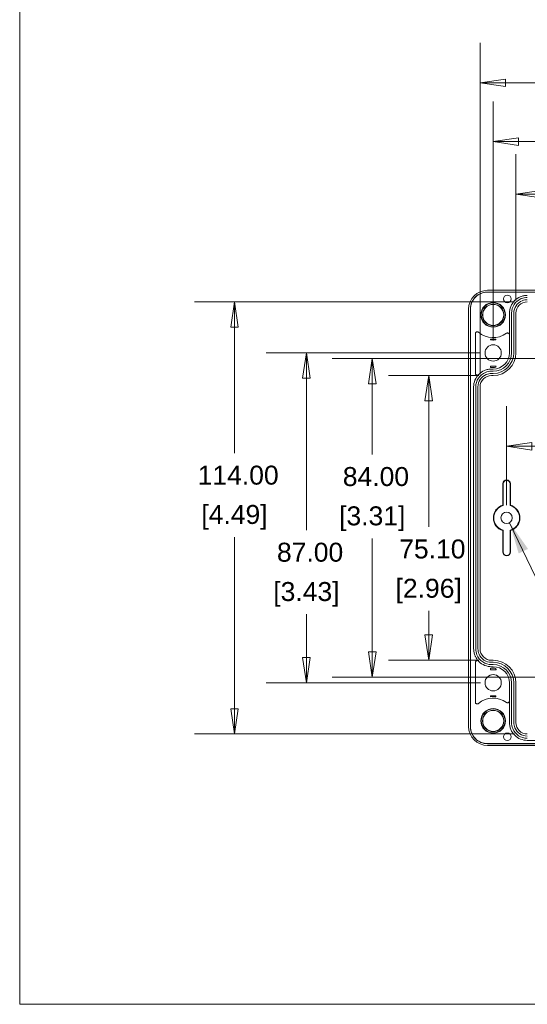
# Model space of a CAD drawing. Header units: millimetres. Extents: x 15 to 916, y 15 to 705.
# Tile 1 of 17: x 25 to 159, y 25 to 285. Entities that reach past the tile are written whole.
import ezdxf

# ---------------------------------------------------------------- set-up
doc = ezdxf.new("R2010")
doc.units = ezdxf.units.MM
doc.header["$LTSCALE"] = 3.333333
doc.layers.get('0').update_dxf_attribs({"lineweight": 25})
for name, color, linetype, lineweight in [('Dimension (ANSI)', 7, 'Continuous', 9), ('Sketch Geometry (ANSI)', 7, 'Continuous', 9), ('Symbol (ANSI)', 7, 'Continuous', 9), ('Visible (ANSI)', 7, 'Continuous', 9)]:
    doc.layers.add(name, color=color, linetype=linetype, lineweight=lineweight)
doc.styles.add('Note Text (ANSI)', font='arial.ttf')
doc.dimstyles.new('Default - mm (ANSI)', dxfattribs={"dimscale": 3.333333, "dimtxt": 1.5, "dimasz": 2, "dimexe": 3.175, "dimexo": 1, "dimgap": 0.8, "dimtad": 0, "dimtih": 1, "dimtoh": 1, "dimrnd": 1e-08, "dimzin": 4, "dimdsep": 46, "dimtxsty": 'Note Text (ANSI)', "dimblk": 'Filled-1', "dimcen": 0.09, "dimdle": 10, "dimclrd": 256, "dimclre": 256, "dimclrt": 256, "dimadec": 1, "dimazin": 0, "dimtfac": 2.032, "dimtofl": 0, "dimtmove": 0, "dimatfit": 3, "dimfxl": 1, "dimtolj": 1, "dimtzin": 0, "dimlwd": -1, "dimlwe": -1, "dimarcsym": 0})
doc.dimstyles.new('Default - mm (ANSI)$7', dxfattribs={"dimscale": 3.333333, "dimtxt": 1.5, "dimasz": 2.5, "dimexe": 3.175, "dimexo": 1, "dimgap": 0.8, "dimtad": 0, "dimtih": 1, "dimtoh": 1, "dimrnd": 1e-08, "dimzin": 4, "dimdsep": 46, "dimtxsty": 'Note Text (ANSI)', "dimblk": 'Filled-1', "dimcen": 0.09, "dimdle": 10, "dimclrd": 256, "dimclre": 256, "dimclrt": 256, "dimadec": 1, "dimazin": 0, "dimtfac": 2.032, "dimtofl": 0, "dimtmove": 0, "dimatfit": 3, "dimfxl": 1, "dimtolj": 1, "dimtzin": 0, "dimlwd": -1, "dimlwe": -1, "dimarcsym": 0})

# ---------------------------------------------------------------- blocks, each defined once
blk = doc.blocks.new('Filled-1')
at = {"color": 0}
for p, q in [((0, 0), (-1, 0.15)), ((-1, 0.15), (-1, -0.15)), ((-1, 0), (0, 0)), ((-1, -0.15), (0, 0))]:
    blk.add_line(p, q, dxfattribs=at)
at = {"color": 0, "flags": 128}
blk.add_lwpolyline([(-1, -0.15), (0, 0), (-1, 0.15), (-1, -0.15)], dxfattribs=at)
at = {"color": 0}
blk.add_solid([(-1, -0.15), (0, 0), (-1, 0.15), (-1, -0.15)], dxfattribs=at)
blk = doc.blocks.new('*D21')
at = {"layer": 'Defpoints', "color": 0, "transparency": 16777216}
for p in [(316.96, 252.55), (149.86, 196.81), (316.96, 196.81)]:
    blk.add_point(p, dxfattribs=at)
at = {"layer": 'Dimension (ANSI)', "transparency": 16777216}
for p, q in [((149.86, 200.14), (149.86, 263.14)), ((316.96, 200.14), (316.96, 263.14)), ((156.52, 252.55), (238.76, 252.55)), ((310.29, 252.55), (267.07, 252.55))]:
    blk.add_line(p, q, dxfattribs=at)
at = {"layer": 'Dimension (ANSI)', "transparency": 16777216, "xscale": 6.666666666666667, "yscale": 6.666666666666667, "zscale": 6.666666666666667, "rotation": 180}
blk.add_blockref('Filled-1', (149.86, 252.55), dxfattribs=at)
at = {"layer": 'Dimension (ANSI)', "transparency": 16777216, "xscale": 6.666666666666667, "yscale": 6.666666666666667, "zscale": 6.666666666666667}
blk.add_blockref('Filled-1', (316.96, 252.55), dxfattribs=at)
at = {"layer": 'Dimension (ANSI)', "transparency": 16777216, "char_height": 5, "attachment_point": 5, "style": 'Note Text (ANSI)'}
for s, insert in [('\\A1; 167.10', (252.92, 257.77)), ('\\A1;[6.58]', (252.92, 246.68))]:
    blk.add_mtext(s, dxfattribs=dict(at, insert=insert))
blk = doc.blocks.new('*D22')
at = {"layer": 'Defpoints', "color": 0, "transparency": 16777216}
for p in [(149.86, 196.81), (100.61, 109.81), (149.86, 109.81)]:
    blk.add_point(p, dxfattribs=at)
at = {"layer": 'Dimension (ANSI)', "transparency": 16777216}
for p, q in [((146.52, 196.81), (90.03, 196.81)), ((100.61, 190.14), (100.61, 150.09)), ((100.61, 116.48), (100.61, 127.91)), ((146.52, 109.81), (90.03, 109.81))]:
    blk.add_line(p, q, dxfattribs=at)
at = {"layer": 'Dimension (ANSI)', "transparency": 16777216, "xscale": 6.666666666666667, "yscale": 6.666666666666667, "zscale": 6.666666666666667}
for p, rotation in [((100.61, 196.81), 90), ((100.61, 109.81), 270)]:
    blk.add_blockref('Filled-1', p, dxfattribs=dict(at, rotation=rotation))
at = {"layer": 'Dimension (ANSI)', "transparency": 16777216, "char_height": 5, "attachment_point": 5, "style": 'Note Text (ANSI)'}
for s, insert in [('\\A1; 87.00', (100.61, 144.22)), ('\\A1;[3.43]', (100.61, 133.13))]:
    blk.add_mtext(s, dxfattribs=dict(at, insert=insert))
blk = doc.blocks.new('*D23')
at = {"layer": 'Defpoints', "color": 0, "transparency": 16777216}
for p in [(132.85, 190.86), (149.41, 190.86), (149.41, 115.76)]:
    blk.add_point(p, dxfattribs=at)
at = {"layer": 'Dimension (ANSI)', "transparency": 16777216}
for p, q in [((146.07, 190.86), (122.27, 190.86)), ((132.85, 184.19), (132.85, 150.96)), ((132.85, 122.43), (132.85, 128.77)), ((146.07, 115.76), (122.27, 115.76))]:
    blk.add_line(p, q, dxfattribs=at)
at = {"layer": 'Dimension (ANSI)', "transparency": 16777216, "xscale": 6.666666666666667, "yscale": 6.666666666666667, "zscale": 6.666666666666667}
for p, rotation in [((132.85, 190.86), 90), ((132.85, 115.76), 270)]:
    blk.add_blockref('Filled-1', p, dxfattribs=dict(at, rotation=rotation))
at = {"layer": 'Dimension (ANSI)', "transparency": 16777216, "char_height": 5, "attachment_point": 5, "style": 'Note Text (ANSI)'}
for s, insert in [('\\A1; 75.10', (132.85, 145.08)), ('\\A1;[2.96]', (132.85, 133.99))]:
    blk.add_mtext(s, dxfattribs=dict(at, insert=insert))
blk = doc.blocks.new('*D24')
at = {"layer": 'Defpoints', "color": 0, "transparency": 16777216}
for p in [(158.86, 210.31), (81.64, 96.31), (158.86, 96.31)]:
    blk.add_point(p, dxfattribs=at)
at = {"layer": 'Dimension (ANSI)', "transparency": 16777216}
for p, q in [((155.52, 210.31), (71.06, 210.31)), ((81.64, 203.64), (81.64, 170.42)), ((81.64, 102.98), (81.64, 148.24)), ((155.52, 96.31), (71.06, 96.31))]:
    blk.add_line(p, q, dxfattribs=at)
at = {"layer": 'Dimension (ANSI)', "transparency": 16777216, "xscale": 6.666666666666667, "yscale": 6.666666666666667, "zscale": 6.666666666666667}
for p, rotation in [((81.64, 210.31), 90), ((81.64, 96.31), 270)]:
    blk.add_blockref('Filled-1', p, dxfattribs=dict(at, rotation=rotation))
at = {"layer": 'Dimension (ANSI)', "transparency": 16777216, "char_height": 5, "attachment_point": 5, "style": 'Note Text (ANSI)'}
for s, insert in [('\\A1; 114.00', (81.64, 164.55)), ('\\A1;[4.49]', (81.64, 153.46))]:
    blk.add_mtext(s, dxfattribs=dict(at, insert=insert))
blk = doc.blocks.new('*D25')
at = {"layer": 'Defpoints', "color": 0, "transparency": 16777216}
for p in [(167.41, 195.31), (117.97, 111.31), (167.41, 111.31)]:
    blk.add_point(p, dxfattribs=at)
at = {"layer": 'Dimension (ANSI)', "transparency": 16777216}
for p, q in [((164.07, 195.31), (107.39, 195.31)), ((117.97, 188.64), (117.97, 170.05)), ((117.97, 117.98), (117.97, 147.87)), ((164.07, 111.31), (107.39, 111.31))]:
    blk.add_line(p, q, dxfattribs=at)
at = {"layer": 'Dimension (ANSI)', "transparency": 16777216, "xscale": 6.666666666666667, "yscale": 6.666666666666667, "zscale": 6.666666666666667}
for p, rotation in [((117.97, 195.31), 90), ((117.97, 111.31), 270)]:
    blk.add_blockref('Filled-1', p, dxfattribs=dict(at, rotation=rotation))
at = {"layer": 'Dimension (ANSI)', "transparency": 16777216, "char_height": 5, "attachment_point": 5, "style": 'Note Text (ANSI)'}
for s, insert in [('\\A1; 84.00', (117.97, 164.18)), ('\\A1;[3.31]', (117.97, 153.09))]:
    blk.add_mtext(s, dxfattribs=dict(at, insert=insert))
blk = doc.blocks.new('*D27')
at = {"layer": 'Defpoints', "color": 0, "transparency": 16777216}
for p in [(313.41, 172.19), (153.41, 153.31), (313.41, 153.31)]:
    blk.add_point(p, dxfattribs=at)
at = {"layer": 'Dimension (ANSI)', "transparency": 16777216}
for p, q in [((153.41, 156.64), (153.41, 182.77)), ((313.41, 156.64), (313.41, 182.77)), ((160.07, 172.19), (188.12, 172.19)), ((306.74, 172.19), (216.43, 172.19))]:
    blk.add_line(p, q, dxfattribs=at)
at = {"layer": 'Dimension (ANSI)', "transparency": 16777216, "xscale": 6.666666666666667, "yscale": 6.666666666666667, "zscale": 6.666666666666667, "rotation": 180}
blk.add_blockref('Filled-1', (153.41, 172.19), dxfattribs=at)
at = {"layer": 'Dimension (ANSI)', "transparency": 16777216, "xscale": 6.666666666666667, "yscale": 6.666666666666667, "zscale": 6.666666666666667}
blk.add_blockref('Filled-1', (313.41, 172.19), dxfattribs=at)
at = {"layer": 'Dimension (ANSI)', "transparency": 16777216, "char_height": 5, "attachment_point": 5, "style": 'Note Text (ANSI)'}
for s, insert in [('\\A1; 160.00', (202.27, 177.41)), ('\\A1;[6.30]', (202.27, 166.31))]:
    blk.add_mtext(s, dxfattribs=dict(at, insert=insert))
blk = doc.blocks.new('Borders Hammond border')
at = {"layer": 'Sketch Geometry (ANSI)'}
for p, q in [((7.5, 208.4), (7.5, 7.5)), ((7.5, 7.5), (271.9, 7.5))]:
    blk.add_line(p, q, dxfattribs=at)
blk = doc.blocks.new('*D43')
at = {"layer": 'Defpoints', "color": 0, "transparency": 16777216}
for p in [(320.41, 268.07), (146.41, 187.86), (320.41, 187.86)]:
    blk.add_point(p, dxfattribs=at)
at = {"layer": 'Dimension (ANSI)', "transparency": 16777216}
for p, q in [((146.41, 191.19), (146.41, 278.65)), ((320.41, 191.19), (320.41, 278.65)), ((153.07, 268.07), (209.62, 268.07)), ((313.74, 268.07), (237.92, 268.07))]:
    blk.add_line(p, q, dxfattribs=at)
at = {"layer": 'Dimension (ANSI)', "transparency": 16777216, "xscale": 6.666666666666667, "yscale": 6.666666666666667, "zscale": 6.666666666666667, "rotation": 180}
blk.add_blockref('Filled-1', (146.41, 268.07), dxfattribs=at)
at = {"layer": 'Dimension (ANSI)', "transparency": 16777216, "xscale": 6.666666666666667, "yscale": 6.666666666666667, "zscale": 6.666666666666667}
blk.add_blockref('Filled-1', (320.41, 268.07), dxfattribs=at)
at = {"layer": 'Dimension (ANSI)', "transparency": 16777216, "char_height": 5, "attachment_point": 5, "style": 'Note Text (ANSI)'}
for s, insert in [('\\A1; 174.00', (223.77, 273.29)), ('\\A1;[6.85]', (223.77, 262.2))]:
    blk.add_mtext(s, dxfattribs=dict(at, insert=insert))
blk = doc.blocks.new('*D45')
at = {"layer": 'Defpoints', "color": 0, "transparency": 16777216}
for p in [(310.96, 238.69), (155.86, 207.31), (310.96, 207.31)]:
    blk.add_point(p, dxfattribs=at)
at = {"layer": 'Dimension (ANSI)', "transparency": 16777216}
for p, q in [((155.86, 210.64), (155.86, 249.27)), ((310.96, 210.64), (310.96, 249.27)), ((162.52, 238.69), (210.32, 238.69)), ((304.29, 238.69), (238.63, 238.69))]:
    blk.add_line(p, q, dxfattribs=at)
at = {"layer": 'Dimension (ANSI)', "transparency": 16777216, "xscale": 6.666666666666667, "yscale": 6.666666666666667, "zscale": 6.666666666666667, "rotation": 180}
blk.add_blockref('Filled-1', (155.86, 238.69), dxfattribs=at)
at = {"layer": 'Dimension (ANSI)', "transparency": 16777216, "xscale": 6.666666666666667, "yscale": 6.666666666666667, "zscale": 6.666666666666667}
blk.add_blockref('Filled-1', (310.96, 238.69), dxfattribs=at)
at = {"layer": 'Dimension (ANSI)', "transparency": 16777216, "char_height": 5, "attachment_point": 5, "style": 'Note Text (ANSI)'}
for s, insert in [('\\A1; 155.10', (224.48, 243.9)), ('\\A1;[6.11]', (224.48, 232.81))]:
    blk.add_mtext(s, dxfattribs=dict(at, insert=insert))

msp = doc.modelspace()

# ---------------------------------------------------------------- linework, layer by layer
at = {"layer": 'Visible (ANSI)'}
for p, q in [((148.3749, 213.3433), (318.4415, 213.3433)), ((318.459, 212.8782), (148.3574, 212.8782)), ((318.459, 212.8607), (148.3574, 212.8607)), ((143.3756, 98.2774), (143.3756, 208.344)), ((143.8407, 208.3615), (143.8407, 98.26)), ((143.8582, 208.3615), (143.8582, 98.26)), ((154.1582, 201.5873), (154.1582, 207.3108)), ((154.7108, 196.8607), (154.7108, 207.3108)), ((155.3055, 196.8607), (155.3055, 207.3108)), ((155.8582, 196.8607), (155.8582, 207.3108)), ((145.1582, 191.4631), (145.1582, 201.9)), ((149.1133, 200.2659), (149.1508, 200.3033)), ((150.6031, 200.2659), (150.5656, 200.3033)), ((154.1582, 196.8607), (154.1582, 201.5873)), ((149.1106, 193.3583), (149.1476, 193.3213)), ((149.4082, 193.3582), (149.8582, 193.3582)), ((149.8582, 192.9788), (149.4082, 192.9788)), ((149.4082, 192.5607), (149.8582, 192.5607)), ((150.6045, 193.3571), (150.5678, 193.3203)), ((149.4082, 192.0081), (149.8582, 192.0081)), ((149.4082, 191.4134), (149.8582, 191.4134)), ((149.4082, 190.8607), (149.8582, 190.8607)), ((144.7082, 118.7604), (144.7082, 187.8611)), ((145.2608, 118.7604), (145.2608, 187.8611)), ((145.8555, 118.7604), (145.8555, 187.8611)), ((146.4082, 118.7604), (146.4082, 187.8611)), ((152.4082, 156.6648), (152.4082, 162.3107)), ((152.5129, 162.3107), (152.5129, 156.5858)), ((154.3035, 156.5858), (154.3035, 162.3107)), ((154.4082, 162.3107), (154.4082, 156.6648)), ((152.4082, 144.3107), (152.4082, 149.9566)), ((152.5129, 150.0356), (152.5129, 144.3107)), ((154.3035, 144.3107), (154.3035, 150.0356)), ((154.4082, 149.9566), (154.4082, 144.3107)), ((145.1582, 104.7214), (145.1582, 115.1583)), ((149.8582, 115.7607), (149.4082, 115.7607)), ((149.8582, 115.2081), (149.4082, 115.2081)), ((149.8582, 114.6134), (149.4082, 114.6134)), ((149.1106, 113.2631), (149.1476, 113.3001)), ((149.8582, 114.0607), (149.4082, 114.0607)), ((149.4082, 113.6427), (149.8582, 113.6427)), ((149.8582, 113.2632), (149.4082, 113.2632)), ((150.6045, 113.2644), (150.5678, 113.3012)), ((154.1582, 105.0341), (154.1582, 109.7607)), ((154.7108, 99.3106), (154.7108, 109.7607)), ((155.3055, 99.3106), (155.3055, 109.7607)), ((155.8582, 99.3106), (155.8582, 109.7607)), ((149.1133, 106.3556), (149.1508, 106.3181)), ((150.6031, 106.3556), (150.5656, 106.3181)), ((154.1582, 99.3106), (154.1582, 105.0341)), ((148.3574, 93.7607), (318.459, 93.7607)), ((148.3574, 93.7433), (318.459, 93.7433)), ((307.9584, 94.6107), (158.858, 94.6107)), ((318.4415, 93.2782), (148.3749, 93.2782))]:
    msp.add_line(p, q, dxfattribs=at)
for centre, radius in [((153.5915, 211.0607), 1), ((149.8582, 206.8607), 3.25), ((149.8582, 206.8607), 3.18), ((149.8582, 206.8607), 2.8194), ((149.8582, 206.8607), 2.7697), ((149.8582, 196.8107), 2.15), ((153.4082, 153.3107), 1.5), ((149.8582, 109.8107), 2.15), ((149.8582, 99.7607), 3.25), ((149.8582, 99.7607), 3.18), ((149.8582, 99.7607), 2.8194), ((149.8582, 99.7607), 2.7697), ((153.5915, 95.5607), 1)]:
    msp.add_circle(centre, radius, dxfattribs=at)
for centre, radius, start, end in [((149.8582, 206.8607), 6, 229.74631, 305.777134), ((149.8582, 206.8607), 6.418, 263.759682, 276.240318), ((149.8582, 196.8607), 4.3, 270, 0), ((149.8582, 196.8607), 6, 270, 0), ((149.8582, 196.8607), 4.8526, 270, 0), ((149.8582, 196.8607), 5.4474, 270, 0), ((149.8582, 196.8607), 3.882, 270, 280.353009), ((153.4082, 162.3107), 1, 0, 180), ((153.4082, 162.3107), 0.8953, 0, 180), ((153.4082, 153.3107), 3.5, 106.60155, 253.39845), ((153.4082, 153.3107), 3.3953, 105.288619, 254.711381), ((153.4082, 153.3107), 3.3953, 285.288619, 74.711381), ((153.4082, 153.3107), 3.5, 286.60155, 73.39845), ((153.4082, 144.3107), 1, 180, 0), ((153.4082, 144.3107), 0.8953, 180, 0), ((149.8582, 109.7607), 6, 0, 90), ((149.8582, 109.7607), 5.4474, 0, 90), ((149.8582, 109.7607), 4.8526, 0, 90), ((149.8582, 109.7607), 4.3, 0, 90), ((149.8582, 109.7607), 3.882, 79.646991, 90), ((149.8582, 99.7607), 6, 54.222866, 130.25369), ((149.8582, 99.7607), 6.418, 83.759682, 96.240318)]:
    msp.add_arc(centre, radius, start, end, dxfattribs=at)
for centre, major_axis, ratio, start_param, end_param in [((148.3764, 208.3425), (-3.5366, 3.5366), 0.99969546, 5.49793944, 7.06843118), ((158.858, 207.3108), (0.0002, -2.9999), 0.99996191, 3.14151655, 4.71231287), ((149.4086, 187.8606), (-2.6838, 1.3418), 0.99980964, 5.17608228, 6.74672631), ((149.4086, 118.7608), (-2.6838, -1.3418), 0.99980964, 5.81964431, 7.39028833), ((158.858, 99.3106), (0.0002, 2.9999), 0.99996191, 1.57087244, 3.14166876), ((148.3764, 98.2789), (-3.5366, -3.5366), 0.99969546, 5.49793944, 7.06843118)]:
    msp.add_ellipse(centre, major_axis=major_axis, ratio=ratio, start_param=start_param, end_param=end_param, dxfattribs=at)
for points, knots in [([(148.3574, 212.8782), (147.4705, 212.8781), (145.6988, 212.3403), (144.1336, 210.4316), (143.8408, 208.9528), (143.8407, 208.3615)], [2.35634678, 2.35634678, 2.35634678, 2.35634678, 2.94528119, 3.53421559, 3.92683852, 3.92683852, 3.92683852, 3.92683852]), ([(148.3574, 212.8607), (147.7714, 212.8607), (147.191, 212.7463), (146.1069, 212.3013), (145.6136, 211.9752), (144.7797, 211.1521), (144.4472, 210.6631), (144.0994, 209.8462), (144.0094, 209.557), (143.8886, 208.965), (143.8582, 208.6636), (143.8582, 208.3615)], [0, 0, 0, 0, 0.175807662, 0.175807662, 0.351559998, 0.351559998, 0.527295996, 0.527295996, 0.617926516, 0.617926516, 0.708563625, 0.708563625, 0.708563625, 0.708563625]), ([(154.1582, 207.3108), (154.1582, 207.9228), (154.2777, 208.529), (154.7424, 209.6614), (155.0831, 210.1768), (155.9429, 211.0479), (156.4538, 211.3953), (157.3072, 211.7587), (157.6093, 211.8528), (158.2276, 211.9789), (158.5424, 212.0107), (158.858, 212.0107)], [0, 0, 0, 0, 0.183602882, 0.183602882, 0.36720401, 0.36720401, 0.550800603, 0.550800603, 0.64546832, 0.64546832, 0.740136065, 0.740136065, 0.740136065, 0.740136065]), ([(154.7108, 207.3108), (154.7109, 208.1251), (155.2048, 209.7518), (156.9574, 211.1891), (158.3151, 211.458), (158.858, 211.4581)], [-1.57072021, -1.57072021, -1.57072021, -1.57072021, -0.98167159, -0.39262297, 0.00007611, 0.00007611, 0.00007611, 0.00007611]), ([(155.3055, 207.3108), (155.3056, 208.0084), (155.7286, 209.4018), (157.2299, 210.633), (158.393, 210.8633), (158.858, 210.8634)], [-1.57072021, -1.57072021, -1.57072021, -1.57072021, -0.98167159, -0.39262297, 0.00007611, 0.00007611, 0.00007611, 0.00007611]), ([(145.9812, 202.2816), (145.9314, 202.3237), (145.8739, 202.3557), (145.7499, 202.3958), (145.6847, 202.4036), (145.5548, 202.3936), (145.4916, 202.376), (145.3753, 202.3176), (145.3235, 202.2772), (145.2416, 202.183), (145.2108, 202.1312), (145.1689, 202.0192), (145.1582, 201.9598), (145.1582, 201.9)], [0, 0, 0, 0, 0.019554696, 0.019554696, 0.039091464, 0.039091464, 0.058612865, 0.058612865, 0.078130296, 0.078130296, 0.096068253, 0.096068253, 0.114010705, 0.114010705, 0.114010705, 0.114010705]), ([(149.1133, 200.2659), (149.1144, 200.3154), (149.1156, 200.3578), (149.1183, 200.4217), (149.1202, 200.4447), (149.1219, 200.4461)], [0.1861047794, 0.1861047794, 0.1861047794, 0.1861047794, 0.2080399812, 0.2080399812, 0.2362176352, 0.2362176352, 0.2362176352, 0.2362176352]), ([(150.6031, 200.2659), (150.3477, 200.2665), (150.0951, 200.2669), (149.6213, 200.2669), (149.3687, 200.2665), (149.1133, 200.2659)], [0.873756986, 0.873756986, 0.873756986, 0.873756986, 0.944818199, 0.944818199, 1.015879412, 1.015879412, 1.015879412, 1.015879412]), ([(149.1606, 200.4807), (149.1591, 200.4258), (149.1576, 200.3828), (149.1543, 200.3217), (149.1525, 200.3051), (149.1508, 200.3033)], [0, 0, 0, 0, 0.0292934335, 0.0292934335, 0.0597846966, 0.0597846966, 0.0597846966, 0.0597846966]), ([(150.5656, 200.3033), (150.5639, 200.3051), (150.5621, 200.3217), (150.5588, 200.3826), (150.5572, 200.4257), (150.5558, 200.4807)], [0, 0, 0, 0, 0.0304467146, 0.0304467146, 0.0597941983, 0.0597941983, 0.0597941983, 0.0597941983]), ([(150.5945, 200.4461), (150.5961, 200.4447), (150.598, 200.4217), (150.6007, 200.3578), (150.602, 200.3154), (150.6031, 200.2659)], [0.2389675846, 0.2389675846, 0.2389675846, 0.2389675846, 0.2671452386, 0.2671452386, 0.2890804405, 0.2890804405, 0.2890804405, 0.2890804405]), ([(154.1582, 201.5873), (154.1582, 201.6525), (154.1455, 201.7171), (154.096, 201.8376), (154.0597, 201.8924), (153.9683, 201.985), (153.9139, 202.022), (153.7942, 202.0729), (153.7299, 202.0865), (153.6116, 202.088), (153.5586, 202.0802), (153.4571, 202.0481), (153.4092, 202.0241), (153.366, 201.9929)], [0, 0, 0, 0, 0.019549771, 0.019549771, 0.039083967, 0.039083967, 0.058605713, 0.058605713, 0.078125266, 0.078125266, 0.094097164, 0.094097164, 0.110071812, 0.110071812, 0.110071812, 0.110071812]), ([(146.0186, 191.1168), (146.0333, 191.132), (146.0481, 191.1472), (146.4928, 191.5978), (147.0037, 191.9453), (147.8571, 192.3086), (148.1592, 192.4027), (148.7777, 192.5289), (149.0926, 192.5607), (149.4082, 192.5607)], [0.360821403, 0.360821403, 0.360821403, 0.360821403, 0.367176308, 0.367176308, 0.550763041, 0.550763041, 0.645451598, 0.645451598, 0.7401398, 0.7401398, 0.7401398, 0.7401398]), ([(149.1219, 193.0095), (149.1201, 193.0112), (149.1183, 193.0327), (149.115, 193.1137), (149.1135, 193.1728), (149.1116, 193.2813), (149.1111, 193.3186), (149.1106, 193.3583)], [-0.1247229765, -0.1247229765, -0.1247229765, -0.1247229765, -0.0938360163, -0.0938360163, -0.0626040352, -0.0626040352, -0.0481083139, -0.0481083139, -0.0481083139, -0.0481083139]), ([(149.1476, 193.3213), (149.1499, 193.319), (149.1521, 193.2913), (149.1554, 193.2097), (149.1566, 193.1718), (149.1587, 193.082), (149.1597, 193.0303), (149.1606, 192.9728)], [0, 0, 0, 0, 0.0391823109, 0.0391823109, 0.0619502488, 0.0619502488, 0.084710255, 0.084710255, 0.084710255, 0.084710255]), ([(150.5558, 193.042), (150.5574, 193.1267), (150.5592, 193.1944), (150.5633, 193.2914), (150.5655, 193.318), (150.5678, 193.3203)], [0, 0, 0, 0, 0.0370189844, 0.0370189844, 0.0756786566, 0.0756786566, 0.0756786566, 0.0756786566]), ([(150.6045, 193.3571), (150.6044, 193.3465), (150.6042, 193.3364), (150.6028, 193.2561), (150.6011, 193.189), (150.598, 193.1142), (150.5961, 193.0906), (150.5945, 193.0886)], [0.418442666, 0.418442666, 0.418442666, 0.418442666, 0.4225079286, 0.4225079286, 0.4522647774, 0.4522647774, 0.4802976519, 0.4802976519, 0.4802976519, 0.4802976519]), ([(144.7082, 187.8611), (144.7082, 188.473), (144.8277, 189.0792), (145.2844, 190.1918), (145.6096, 190.691), (146.0186, 191.1168)], [0, 0, 0, 0, 0.18359486, 0.18359486, 0.360821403, 0.360821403, 0.360821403, 0.360821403]), ([(145.1582, 191.4631), (145.1582, 191.3979), (145.1709, 191.3333), (145.2204, 191.2127), (145.2567, 191.1579), (145.3482, 191.0653), (145.4025, 191.0283), (145.5222, 190.9774), (145.5865, 190.9639), (145.7166, 190.9622), (145.7812, 190.9741), (145.875, 191.0112), (145.9068, 191.0279), (145.9663, 191.0678), (145.9938, 191.0909), (146.0186, 191.1168)], [0, 0, 0, 0, 0.019563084, 0.019563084, 0.039103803, 0.039103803, 0.058623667, 0.058623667, 0.078136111, 0.078136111, 0.097658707, 0.097658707, 0.108404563, 0.108404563, 0.119152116, 0.119152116, 0.119152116, 0.119152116]), ([(145.2608, 187.8611), (145.2609, 188.6754), (145.7548, 190.3021), (147.5075, 191.7392), (148.8653, 192.008), (149.4082, 192.0081)], [2.67805165, 2.67805165, 2.67805165, 2.67805165, 3.26704316, 3.85603467, 4.24869568, 4.24869568, 4.24869568, 4.24869568]), ([(145.8555, 187.8611), (145.8556, 188.5586), (146.2787, 189.952), (147.78, 191.183), (148.9431, 191.4133), (149.4082, 191.4134)], [2.67805165, 2.67805165, 2.67805165, 2.67805165, 3.26704316, 3.85603467, 4.24869568, 4.24869568, 4.24869568, 4.24869568]), ([(145.1582, 116.7536), (145.1323, 116.8084), (145.1075, 116.8637), (144.9601, 117.2099), (144.8661, 117.5119), (144.74, 118.1302), (144.7082, 118.4449), (144.7082, 118.7604)], [0.532626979, 0.532626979, 0.532626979, 0.532626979, 0.550834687, 0.550834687, 0.645488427, 0.645488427, 0.740141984, 0.740141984, 0.740141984, 0.740141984]), ([(149.4082, 114.6134), (148.5939, 114.6134), (146.9671, 115.1072), (145.5298, 116.8598), (145.2609, 118.2175), (145.2608, 118.7604)], [2.03448963, 2.03448963, 2.03448963, 2.03448963, 2.62348114, 3.21247265, 3.60513365, 3.60513365, 3.60513365, 3.60513365]), ([(149.4082, 115.2081), (148.7106, 115.2081), (147.3171, 115.6311), (146.0859, 117.1323), (145.8556, 118.2954), (145.8555, 118.7604)], [2.03448963, 2.03448963, 2.03448963, 2.03448963, 2.62348114, 3.21247265, 3.60513365, 3.60513365, 3.60513365, 3.60513365]), ([(146.0186, 115.5046), (145.9735, 115.5517), (145.9195, 115.5894), (145.8003, 115.6421), (145.7361, 115.6565), (145.606, 115.6599), (145.5412, 115.6489), (145.4196, 115.6027), (145.3639, 115.5679), (145.2689, 115.479), (145.2306, 115.4257), (145.1886, 115.3339), (145.1773, 115.2998), (145.162, 115.2299), (145.1582, 115.1941), (145.1582, 115.1583)], [0, 0, 0, 0, 0.019563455, 0.019563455, 0.039104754, 0.039104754, 0.058625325, 0.058625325, 0.078138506, 0.078138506, 0.097661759, 0.097661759, 0.108405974, 0.108405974, 0.119152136, 0.119152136, 0.119152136, 0.119152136]), ([(149.4082, 114.0607), (148.7961, 114.0607), (148.1898, 114.1803), (147.0573, 114.6451), (146.5419, 114.9858), (146.0767, 115.445), (146.0475, 115.4746), (146.0186, 115.5046)], [0, 0, 0, 0, 0.183634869, 0.183634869, 0.367245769, 0.367245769, 0.379742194, 0.379742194, 0.379742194, 0.379742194]), ([(149.1106, 113.2631), (149.1111, 113.3021), (149.1116, 113.3386), (149.1135, 113.4467), (149.115, 113.5061), (149.1183, 113.5882), (149.1201, 113.6103), (149.1219, 113.612)], [-0.076612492, -0.076612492, -0.076612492, -0.076612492, -0.0624160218, -0.0624160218, -0.0312109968, -0.0312109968, 0, 0, 0, 0]), ([(149.4082, 113.2632), (149.3493, 113.2632), (149.2906, 113.2632), (149.1913, 113.2632), (149.151, 113.2632), (149.1106, 113.2631)], [-0.2248980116, -0.2248980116, -0.2248980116, -0.2248980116, -0.2076305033, -0.2076305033, -0.1957771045, -0.1957771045, -0.1957771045, -0.1957771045]), ([(149.1606, 113.6487), (149.1591, 113.5499), (149.1573, 113.4686), (149.1541, 113.3749), (149.1528, 113.3482), (149.1502, 113.3114), (149.1489, 113.3014), (149.1476, 113.3001)], [0, 0, 0, 0, 0.0390869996, 0.0390869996, 0.061879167, 0.061879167, 0.0847067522, 0.0847067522, 0.0847067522, 0.0847067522]), ([(150.5678, 113.3012), (150.5655, 113.3034), (150.5633, 113.3297), (150.5592, 113.426), (150.5574, 113.4941), (150.5558, 113.5795)], [0, 0, 0, 0, 0.0383872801, 0.0383872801, 0.0756934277, 0.0756934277, 0.0756934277, 0.0756934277]), ([(150.5945, 113.5328), (150.5961, 113.5308), (150.598, 113.5073), (150.6011, 113.4324), (150.6028, 113.3654), (150.6042, 113.285), (150.6044, 113.2749), (150.6045, 113.2644)], [0.0013853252, 0.0013853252, 0.0013853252, 0.0013853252, 0.0294181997, 0.0294181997, 0.0591750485, 0.0591750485, 0.0632403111, 0.0632403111, 0.0632403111, 0.0632403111]), ([(145.1582, 104.7214), (145.1582, 104.6562), (145.1709, 104.5917), (145.2204, 104.4711), (145.2567, 104.4163), (145.3481, 104.3236), (145.4025, 104.2867), (145.5222, 104.2358), (145.5865, 104.2223), (145.7113, 104.2206), (145.7707, 104.2306), (145.8833, 104.2711), (145.9355, 104.3012), (145.9812, 104.3399)], [0, 0, 0, 0, 0.019554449, 0.019554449, 0.039090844, 0.039090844, 0.058611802, 0.058611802, 0.078128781, 0.078128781, 0.096067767, 0.096067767, 0.114010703, 0.114010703, 0.114010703, 0.114010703]), ([(149.1133, 106.3556), (149.3687, 106.355), (149.6213, 106.3546), (149.8582, 106.3546), (150.0951, 106.3546), (150.3477, 106.355), (150.6031, 106.3556)], [1.818575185, 1.818575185, 1.818575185, 1.818575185, 1.889636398, 1.889636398, 1.889636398, 1.960697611, 1.960697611, 1.960697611, 1.960697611]), ([(149.1219, 106.1753), (149.1202, 106.1768), (149.1183, 106.1997), (149.1156, 106.2636), (149.1144, 106.306), (149.1133, 106.3556)], [0.2389675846, 0.2389675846, 0.2389675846, 0.2389675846, 0.2671452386, 0.2671452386, 0.2890804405, 0.2890804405, 0.2890804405, 0.2890804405]), ([(149.1508, 106.3181), (149.1525, 106.3164), (149.1543, 106.2998), (149.1576, 106.2388), (149.1591, 106.1957), (149.1606, 106.1407)], [0, 0, 0, 0, 0.0304467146, 0.0304467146, 0.0597941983, 0.0597941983, 0.0597941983, 0.0597941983]), ([(150.5558, 106.1407), (150.5572, 106.1957), (150.5588, 106.2386), (150.5621, 106.2997), (150.5638, 106.3164), (150.5656, 106.3181)], [0, 0, 0, 0, 0.0292934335, 0.0292934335, 0.0597846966, 0.0597846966, 0.0597846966, 0.0597846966]), ([(150.6031, 106.3556), (150.602, 106.306), (150.6007, 106.2636), (150.598, 106.1997), (150.5961, 106.1768), (150.5945, 106.1753)], [0.1861047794, 0.1861047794, 0.1861047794, 0.1861047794, 0.2080399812, 0.2080399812, 0.2362176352, 0.2362176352, 0.2362176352, 0.2362176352]), ([(153.366, 104.6285), (153.4189, 104.5904), (153.4787, 104.563), (153.6054, 104.5327), (153.6711, 104.53), (153.7997, 104.5501), (153.8614, 104.5726), (153.9728, 104.6399), (154.0213, 104.6842), (154.0917, 104.7792), (154.1163, 104.8268), (154.1497, 104.9279), (154.1582, 104.9808), (154.1582, 105.0341)], [0, 0, 0, 0, 0.01954999, 0.01954999, 0.039084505, 0.039084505, 0.058606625, 0.058606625, 0.078126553, 0.078126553, 0.094097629, 0.094097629, 0.110071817, 0.110071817, 0.110071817, 0.110071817]), ([(158.858, 94.6107), (158.246, 94.6107), (157.6399, 94.7302), (156.5076, 95.1949), (155.9922, 95.5356), (155.1211, 96.3954), (154.7736, 96.9062), (154.4102, 97.7597), (154.3162, 98.0618), (154.19, 98.6802), (154.1582, 98.995), (154.1582, 99.3106)], [0, 0, 0, 0, 0.183589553, 0.183589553, 0.367180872, 0.367180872, 0.550776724, 0.550776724, 0.645456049, 0.645456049, 0.740135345, 0.740135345, 0.740135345, 0.740135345]), ([(158.858, 95.1634), (158.0437, 95.1634), (156.417, 95.6573), (154.9798, 97.41), (154.7109, 98.7677), (154.7108, 99.3106)], [-0.00007611, -0.00007611, -0.00007611, -0.00007611, 0.58897251, 1.17802113, 1.57072021, 1.57072021, 1.57072021, 1.57072021]), ([(158.858, 95.7581), (158.1604, 95.7581), (156.767, 96.1812), (155.5359, 97.6825), (155.3056, 98.8456), (155.3055, 99.3106)], [-0.00007611, -0.00007611, -0.00007611, -0.00007611, 0.58897251, 1.17802113, 1.57072021, 1.57072021, 1.57072021, 1.57072021]), ([(143.8407, 98.26), (143.8408, 97.373), (144.3786, 95.6013), (146.2873, 94.0362), (147.7661, 93.7433), (148.3574, 93.7433)], [2.35634678, 2.35634678, 2.35634678, 2.35634678, 2.94528119, 3.53421559, 3.92683852, 3.92683852, 3.92683852, 3.92683852]), ([(143.8582, 98.26), (143.8582, 97.6739), (143.9726, 97.0935), (144.4176, 96.0094), (144.7438, 95.5161), (145.5668, 94.6823), (146.0558, 94.3497), (146.8727, 94.0019), (147.1619, 93.9119), (147.754, 93.7911), (148.0553, 93.7607), (148.3574, 93.7607)], [0, 0, 0, 0, 0.175807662, 0.175807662, 0.351559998, 0.351559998, 0.527295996, 0.527295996, 0.617926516, 0.617926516, 0.708563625, 0.708563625, 0.708563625, 0.708563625])]:
    msp.add_open_spline(points, degree=3, knots=knots, dxfattribs=at)
for points, degree in [([(149.1606, 200.4807), (149.1413, 200.4634), (149.1219, 200.4461)], 2), ([(150.5945, 200.4461), (150.5751, 200.4634), (150.5558, 200.4807)], 2), ([(149.1106, 193.3583), (149.21, 193.3582), (149.3085, 193.3582), (149.4082, 193.3582)], 3), ([(149.1606, 192.9728), (149.1477, 192.985), (149.1348, 192.9973), (149.1219, 193.0095)], 3), ([(149.4082, 192.9788), (149.3256, 192.9788), (149.243, 192.9768), (149.1606, 192.9728)], 3), ([(149.8582, 193.3582), (150.0929, 193.3582), (150.3563, 193.3579), (150.6045, 193.3571)], 3), ([(150.5558, 193.042), (150.5753, 193.0653), (150.5945, 193.0886)], 2), ([(152.4082, 156.6648), (152.4612, 156.6253), (152.5129, 156.5858)], 2), ([(154.3035, 156.5858), (154.3552, 156.6253), (154.4082, 156.6648)], 2), ([(152.4082, 149.9566), (152.4612, 149.9961), (152.5129, 150.0356)], 2), ([(154.4082, 149.9566), (154.3552, 149.9961), (154.3035, 150.0356)], 2), ([(146.0186, 115.5046), (145.666, 115.8717), (145.3754, 116.2936), (145.1582, 116.7536)], 3), ([(149.1219, 113.612), (149.1348, 113.6242), (149.1477, 113.6364), (149.1606, 113.6487)], 3), ([(149.1606, 113.6487), (149.243, 113.6447), (149.3256, 113.6427), (149.4082, 113.6427)], 3), ([(150.6045, 113.2644), (150.3563, 113.2635), (150.0929, 113.2632), (149.8582, 113.2632)], 3), ([(150.5945, 113.5328), (150.5753, 113.5562), (150.5558, 113.5795)], 2), ([(149.1219, 106.1753), (149.1413, 106.158), (149.1606, 106.1407)], 2), ([(150.5558, 106.1407), (150.5751, 106.158), (150.5945, 106.1753)], 2)]:
    msp.add_open_spline(points, degree=degree, dxfattribs=at)

# ---------------------------------------------------------------- block references
at = {"xscale": 3.333333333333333, "yscale": 3.333333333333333, "zscale": 3.333333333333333}
msp.add_blockref('Borders Hammond border', (0, 0), dxfattribs=at)

# ---------------------------------------------------------------- dimensions: what is measured, and where the dimension line sits
at = {"layer": 'Dimension (ANSI)'}
for base, p1, p2, angle, text, override, picture, middle in [((320.4082, 268.0667), (146.4082, 187.8611), (320.4082, 187.8611), 180, ' <>\\X[6.85]', {"dimgap": 0.8, "dimtih": 0, "dimtoh": 0, "dimdec": 2, "dimpost": '\\X', "dimtol": 0, "dimlim": 0, "dimtp": 0, "dimtm": 0, "dimtdec": 2, "dimatfit": 1}, '*D43', (223.7702, 268.0667)), ((316.9582, 252.5534), (149.8582, 196.8107), (316.9582, 196.8107), 180, ' <>\\X[6.58]', {"dimgap": 0.8, "dimtih": 0, "dimtoh": 0, "dimdec": 2, "dimpost": '\\X', "dimtol": 0, "dimlim": 0, "dimtp": 0, "dimtm": 0, "dimtdec": 2, "dimatfit": 1}, '*D21', (252.9164, 252.5534)), ((310.9582, 238.6855), (155.8582, 207.3108), (310.9582, 207.3108), 180, ' <>\\X[6.11]', {"dimgap": 0.8, "dimtih": 0, "dimtoh": 0, "dimdec": 2, "dimpost": '\\X', "dimtol": 0, "dimlim": 0, "dimtp": 0, "dimtm": 0, "dimtdec": 2, "dimatfit": 1}, '*D45', (224.4753, 238.6855)), ((81.6431, 96.3107), (158.858, 210.3107), (158.858, 96.3107), 90, ' <>\\X[4.49]', {"dimgap": 0.8, "dimdec": 2, "dimpost": '\\X', "dimtol": 0, "dimlim": 0, "dimtp": 0, "dimtm": 0, "dimtdec": 2, "dimatfit": 1}, '*D24', (81.6431, 159.3321)), ((100.6139, 109.8107), (149.8582, 196.8107), (149.8582, 109.8107), 90, ' <>\\X[3.43]', {"dimgap": 0.8, "dimdec": 2, "dimpost": '\\X', "dimtol": 0, "dimlim": 0, "dimtp": 0, "dimtm": 0, "dimtdec": 2, "dimatfit": 1}, '*D22', (100.6139, 138.9974)), ((117.9728, 111.3107), (167.4082, 195.3107), (167.4082, 111.3107), 90, ' <>\\X[3.31]', {"dimgap": 0.8, "dimdec": 2, "dimpost": '\\X', "dimtol": 0, "dimlim": 0, "dimtp": 0, "dimtm": 0, "dimtdec": 2, "dimatfit": 1}, '*D25', (117.9728, 158.9602)), ((132.8519, 190.8607), (149.4082, 115.7607), (149.4082, 190.8607), 90, ' <>\\X[2.96]', {"dimgap": 0.8, "dimdec": 2, "dimpost": '\\X', "dimtol": 0, "dimlim": 0, "dimtp": 0, "dimtm": 0, "dimtdec": 2, "dimatfit": 1}, '*D23', (132.8519, 139.8654)), ((313.4082, 172.1857), (153.4082, 153.3107), (313.4082, 153.3107), 180, ' <>\\X[6.30]', {"dimgap": 0.8, "dimtih": 0, "dimtoh": 0, "dimdec": 2, "dimpost": '\\X', "dimtol": 0, "dimlim": 0, "dimtp": 0, "dimtm": 0, "dimtdec": 2, "dimatfit": 1}, '*D27', (202.2734, 172.1857))]:
    dim = msp.add_linear_dim(base=base, p1=p1, p2=p2, angle=angle, text=text, dimstyle='Default - mm (ANSI)', override=override, dxfattribs=at)
    dim.commit()
    dim.dimension.update_dxf_attribs({"geometry": picture, "text_midpoint": middle, "dimtype": 160})

# ---------------------------------------------------------------- leaders
at = {"layer": 'Symbol (ANSI)', "annotation_type": 0, "has_hookline": 1, "hookline_direction": 0, "text_width": 49.7067}
msp.add_leader([(154.202, 152.038), (162.2001, 135.3792), (170.5334, 135.3792)], dimstyle='Default - mm (ANSI)$7', override={"dimtad": 0}, dxfattribs=at)

doc.saveas('drawing.dxf')
